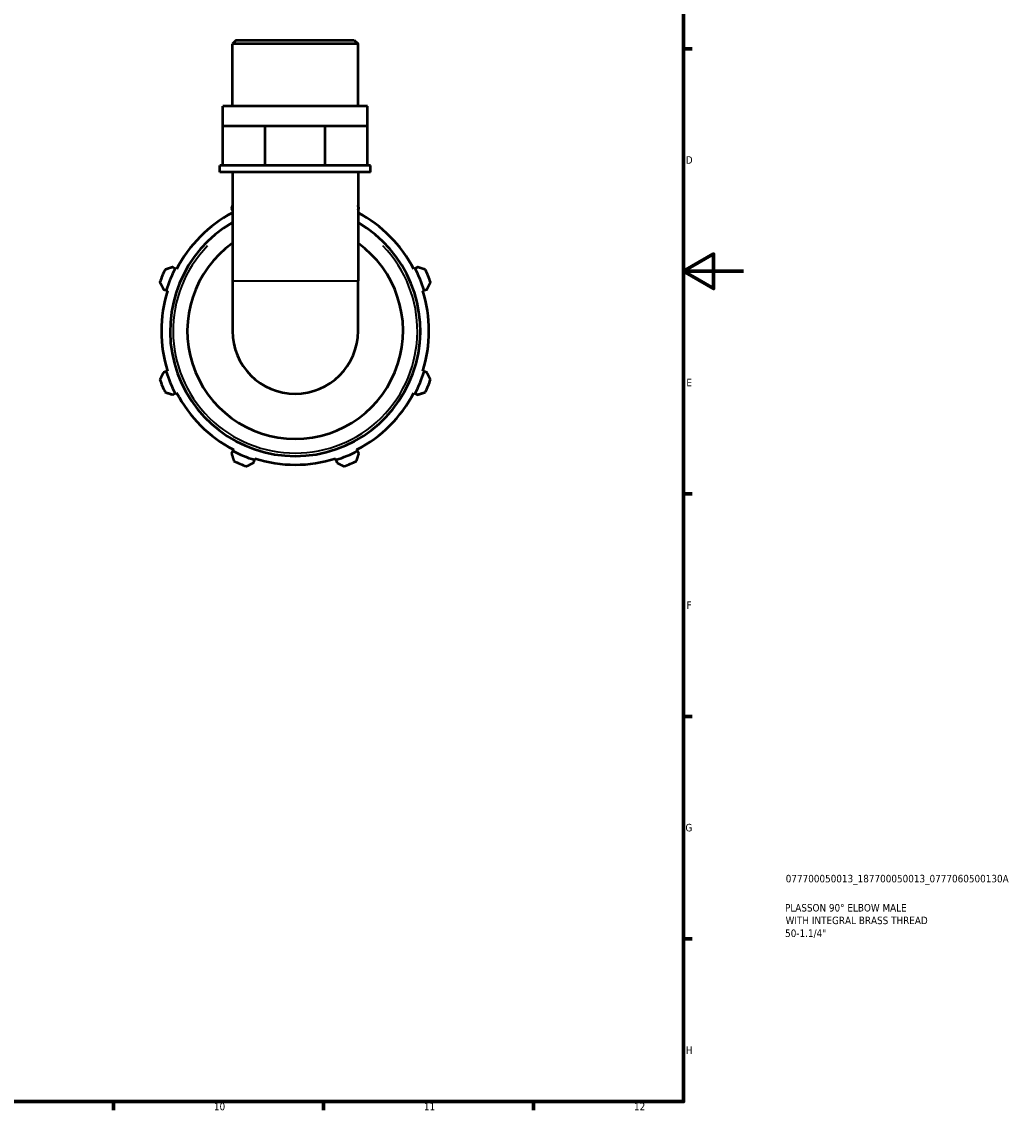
# Model space of a CAD drawing. Header units: millimetres. Extents: x 0 to 931, y 0 to 920.
# Tile 5 of 6: x 600 to 931, y 17 to 380. Entities that reach past the tile are written whole.
import ezdxf

# ---------------------------------------------------------------- set-up
doc = ezdxf.new("R2010")
doc.units = ezdxf.units.MM
for name, color, linetype, lineweight in [('Border (ISO)', 7, 'Continuous', 70), ('Title (ISO)', 7, 'Continuous', 50), ('Visible (ISO)', 7, 'Continuous', 50), ('Visible Narrow (ISO)', 7, 'Continuous', 35)]:
    doc.layers.add(name, color=color, linetype=linetype, lineweight=lineweight)
doc.styles.add('Note Text (ISO)', font='tahoma.ttf')

# ---------------------------------------------------------------- blocks, each defined once
blk = doc.blocks.new('Borders Default Border')
at = {"layer": 'Border (ISO)'}
for p, q in [((821, 371.25), (823.9, 371.25)), ((821, 222.75), (823.9, 222.75)), ((821, 148.5), (823.9, 148.5)), ((821, 74.25), (823.9, 74.25)), ((630.75, 20), (630.75, 17.1)), ((700.83, 20), (700.83, 17.1)), ((770.92, 20), (770.92, 17.1))]:
    blk.add_line(p, q, dxfattribs=at)
at = {"layer": 'Border (ISO)', "flags": 128}
for points in [[(20, 20), (20, 574), (821, 574), (821, 20), (20, 20)], [(841, 297), (821, 297), (831, 302.77), (831, 291.23), (821, 297)]]:
    blk.add_lwpolyline(points, dxfattribs=at)
at = {"layer": 'Border (ISO)', "color": 232, "true_color": 0xca0064, "char_height": 2.5, "attachment_point": 7, "style": 'Note Text (ISO)'}
for s, insert in [('D', (821.73, 332.88)), ('E', (821.94, 258.63)), ('F', (822, 184.38)), ('G', (821.61, 110.08)), ('H', (821.74, 35.88)), ('10', (664.29, 17.05)), ('11', (734.37, 17.1)), ('12', (804.46, 17.1))]:
    blk.add_mtext(s, dxfattribs=dict(at, insert=insert))
blk = doc.blocks.new('Title Blocks ISO')
at = {"layer": 'Title (ISO)', "color": 232, "true_color": 0xca0064, "style": 'Note Text (ISO)'}
for tag, p in [('PART_NUMBER_001', (34.08, 73.13)), ('DESCRIPTION_001', (33.84, 63.4)), ('DESCRIPTION_002', (34.05, 59.19)), ('DESCRIPTION_003', (33.88, 54.91))]:
    blk.add_attdef(tag, p, '', height=2.5, dxfattribs=at)

msp = doc.modelspace()

# ---------------------------------------------------------------- linework, layer by layer
at = {"layer": 'Visible (ISO)'}
for p, q in [((671.7136, 374.0992), (670.4563, 372.8419)), ((671.7136, 374.0992), (711.109, 374.0992)), ((711.109, 374.0992), (712.3663, 372.8419)), ((670.4563, 352.0992), (670.4563, 372.8419)), ((712.3663, 372.8419), (670.4563, 372.8419)), ((712.3663, 352.0992), (712.3663, 372.8419)), ((715.5095, 352.0992), (667.313, 352.0992)), ((667.313, 345.4992), (667.313, 352.0992)), ((715.5095, 345.4992), (715.5095, 352.0992)), ((667.313, 345.4992), (674.3713, 345.4992)), ((667.313, 332.2992), (667.313, 345.4992)), ((674.3713, 345.4992), (681.4295, 345.4992)), ((681.4295, 345.4992), (691.4113, 345.4992)), ((681.4295, 332.2992), (681.4295, 345.4992)), ((691.4113, 345.4992), (701.3931, 345.4992)), ((701.3931, 345.4992), (708.4513, 345.4992)), ((701.3931, 332.2992), (701.3931, 345.4992)), ((708.4513, 345.4992), (715.5095, 345.4992)), ((715.5095, 332.2992), (715.5095, 345.4992)), ((667.313, 332.2992), (666.2653, 332.2992)), ((666.2653, 330.0992), (666.2653, 332.2992)), ((669.2921, 332.2992), (667.313, 332.2992)), ((679.4504, 332.2992), (669.2921, 332.2992)), ((681.4295, 332.2992), (679.4504, 332.2992)), ((684.2283, 332.2992), (681.4295, 332.2992)), ((698.5943, 332.2992), (684.2283, 332.2992)), ((701.3931, 332.2992), (698.5943, 332.2992)), ((703.3722, 332.2992), (701.3931, 332.2992)), ((713.5305, 332.2992), (703.3722, 332.2992)), ((715.5095, 332.2992), (713.5305, 332.2992)), ((716.5573, 332.2992), (715.5095, 332.2992)), ((716.5573, 330.0992), (716.5573, 332.2992)), ((716.5573, 330.0992), (666.2653, 330.0992)), ((670.4563, 330.0992), (670.4563, 293.8632)), ((712.3663, 330.0992), (712.3663, 293.8632)), ((670.1339, 317.9727), (670.4563, 317.3534)), ((712.3663, 317.3534), (712.6887, 317.9727)), ((651.3894, 297.9333), (650.5378, 298.3766)), ((651.8151, 297.7117), (651.3894, 297.9333)), ((731.4332, 297.9333), (731.0075, 297.7117)), ((732.2848, 298.3766), (731.4332, 297.9333)), ((647.464, 290.9557), (648.3796, 290.6671)), ((648.3796, 290.6671), (648.8374, 290.5227)), ((670.4563, 293.8632), (670.4563, 277.0992)), ((712.3663, 277.0992), (712.3663, 293.8632)), ((733.9852, 290.5227), (734.443, 290.6671)), ((734.443, 290.6671), (735.3586, 290.9557)), ((648.3796, 263.5314), (647.464, 263.2427)), ((648.8374, 263.6757), (648.3796, 263.5314)), ((734.443, 263.5314), (733.9852, 263.6757)), ((735.3586, 263.2427), (734.443, 263.5314)), ((650.5378, 255.8218), (651.3894, 256.2651)), ((651.3894, 256.2651), (651.8151, 256.4868)), ((731.0075, 256.4868), (731.4332, 256.2651)), ((731.4332, 256.2651), (732.2848, 255.8218)), ((670.5772, 237.0773), (670.1339, 236.2258)), ((670.7988, 237.5031), (670.5772, 237.0773)), ((712.2454, 237.0773), (712.0238, 237.5031)), ((712.6887, 236.2258), (712.2454, 237.0773)), ((677.5548, 233.1519), (677.8435, 234.0675)), ((677.8435, 234.0675), (677.9878, 234.5253)), ((704.8348, 234.5253), (704.9791, 234.0675)), ((704.9791, 234.0675), (705.2678, 233.1519))]:
    msp.add_line(p, q, dxfattribs=at)
for radius, start, end in [(44.64, 117.996787, 152.5), (44.64, 27.5, 62.003213), (41.76, 120.118892, 59.881108), (36, 125.597207, 54.402793), (45.12, 152.5, 162.5), (45.12, 17.5, 27.5), (48, 154.791984, 160.208016), (48, 19.791984, 25.208016), (44.64, 162.5, 197.5), (44.64, 342.5, 17.5), (20.955, 180, 0), (45.12, 197.5, 207.5), (45.12, 332.5, 342.5), (48, 199.791984, 205.208016), (48, 334.791984, 340.208016), (44.64, 207.5, 242.5), (44.64, 297.5, 332.5), (45.12, 242.5, 252.5), (45.12, 287.5, 297.5), (48, 244.791984, 250.208016), (44.64, 252.5, 287.5), (48, 289.791984, 295.208016)]:
    msp.add_arc((691.4113, 277.0992), radius, start, end, dxfattribs=at)
for points, weights in [([(670.4563, 318.9606), (670.2938, 318.4627), (670.1339, 317.9727)], [1.0112089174, 1.00896838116, 1.00660682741]), ([(712.6887, 317.9727), (712.5288, 318.4627), (712.3663, 318.9606)], [1.00660682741, 1.00896838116, 1.0112089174]), ([(650.5378, 298.3766), (649.2862, 297.9682), (647.9825, 297.5427)], [1.00660682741, 1.01266050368, 1.01791895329]), ([(734.8401, 297.5427), (733.5364, 297.9682), (732.2848, 298.3766)], [1.01791895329, 1.01266050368, 1.00660682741]), ([(646.2467, 293.3523), (646.8678, 292.1296), (647.464, 290.9557)], [1.01791895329, 1.01266050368, 1.00660682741]), ([(735.3586, 290.9557), (735.9548, 292.1296), (736.5759, 293.3523)], [1.00660682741, 1.01266050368, 1.01791895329]), ([(647.464, 263.2427), (646.8678, 262.0689), (646.2467, 260.8461)], [1.00660682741, 1.01266050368, 1.01791895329]), ([(736.5759, 260.8461), (735.9548, 262.0689), (735.3586, 263.2427)], [1.01791895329, 1.01266050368, 1.00660682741]), ([(647.9825, 256.6557), (649.2862, 256.2303), (650.5378, 255.8218)], [1.01791895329, 1.01266050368, 1.00660682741]), ([(732.2848, 255.8218), (733.5364, 256.2303), (734.8401, 256.6557)], [1.00660682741, 1.01266050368, 1.01791895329]), ([(670.1339, 236.2258), (670.5424, 234.9742), (670.9678, 233.6704)], [1.00660682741, 1.01266050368, 1.01791895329]), ([(711.8548, 233.6704), (712.2802, 234.9742), (712.6887, 236.2258)], [1.01791895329, 1.01266050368, 1.00660682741]), ([(675.1582, 231.9347), (676.3809, 232.5557), (677.5548, 233.1519)], [1.01791895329, 1.01266050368, 1.00660682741]), ([(705.2678, 233.1519), (706.4417, 232.5557), (707.6644, 231.9347)], [1.00660682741, 1.01266050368, 1.01791895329])]:
    msp.add_rational_spline(points, weights, degree=2, dxfattribs=at)
at = {"layer": 'Visible Narrow (ISO)'}
msp.add_line((670.7143, 293.8632), (712.1083, 293.8632), dxfattribs=at)
msp.add_arc((691.4113, 277.0992), 40.76, 135.844004, 44.155996, dxfattribs=at)

# ---------------------------------------------------------------- block references
msp.add_blockref('Borders Default Border', (0, 0))
msp.add_blockref('Title Blocks ISO', (821, 20)).add_auto_attribs({'PART_NUMBER_001': '077700050013_187700050013_0777060500130A', 'DESCRIPTION_001': 'PLASSON 90° ELBOW MALE', 'DESCRIPTION_002': 'WITH INTEGRAL BRASS THREAD', 'DESCRIPTION_003': '50-1.1/4"'})

doc.saveas('drawing.dxf')
